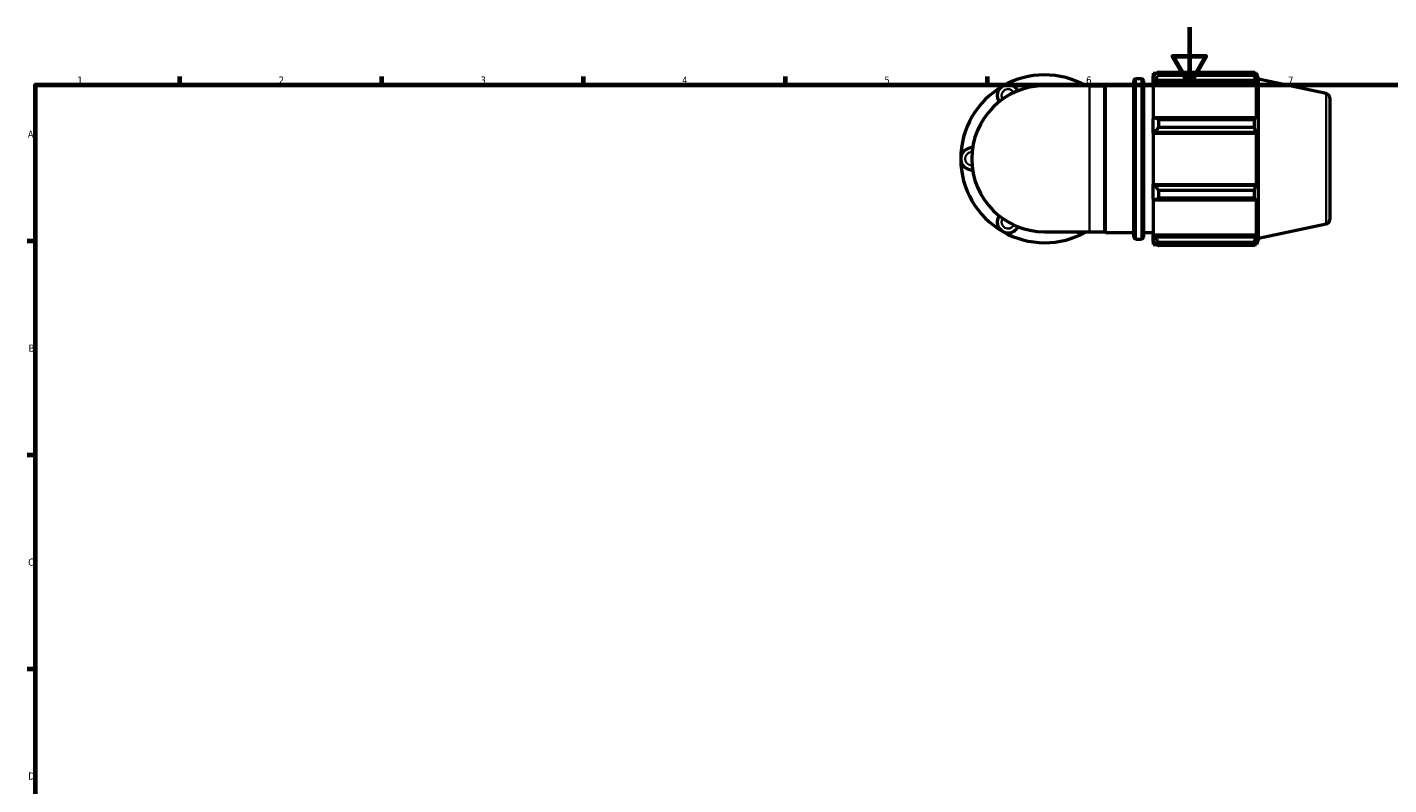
# Model space of a CAD drawing. Header units: millimetres. Extents: x 0 to 931, y 0 to 899.
# Tile 2 of 5: x 17 to 490, y 331 to 594. Entities that reach past the tile are written whole.
import ezdxf

# ---------------------------------------------------------------- set-up
doc = ezdxf.new("R2010")
doc.units = ezdxf.units.MM
for name, color, linetype, lineweight in [('Border (ISO)', 7, 'Continuous', 70), ('Visible (ISO)', 7, 'Continuous', 50), ('Visible Narrow (ISO)', 7, 'Continuous', 35)]:
    doc.layers.add(name, color=color, linetype=linetype, lineweight=lineweight)
doc.styles.add('Note Text (ISO)', font='tahoma.ttf')

# ---------------------------------------------------------------- blocks, each defined once
blk = doc.blocks.new('Borders Default Border')
at = {"layer": 'Border (ISO)'}
for p, q in [((70.08, 574), (70.08, 576.9)), ((140.17, 574), (140.17, 576.9)), ((210.25, 574), (210.25, 576.9)), ((280.33, 574), (280.33, 576.9)), ((350.42, 574), (350.42, 576.9)), ((20, 519.75), (17.1, 519.75)), ((20, 445.5), (17.1, 445.5)), ((20, 371.25), (17.1, 371.25))]:
    blk.add_line(p, q, dxfattribs=at)
at = {"layer": 'Border (ISO)', "flags": 128}
for points in [[(420.5, 594), (420.5, 574), (414.73, 584), (426.27, 584), (420.5, 574)], [(20, 20), (20, 574), (821, 574), (821, 20), (20, 20)]]:
    blk.add_lwpolyline(points, dxfattribs=at)
at = {"layer": 'Border (ISO)', "color": 232, "true_color": 0xca0064, "char_height": 2.5, "attachment_point": 7, "style": 'Note Text (ISO)'}
for s, insert in [('1', (34.48, 574.4)), ('2', (104.37, 574.4)), ('3', (174.43, 574.35)), ('4', (244.42, 574.4)), ('5', (314.64, 574.35)), ('6', (384.66, 574.35)), ('7', (454.77, 574.4)), ('A', (17.29, 555.62)), ('B', (17.59, 481.37)), ('C', (17.43, 407.08)), ('D', (17.43, 332.88))]:
    blk.add_mtext(s, dxfattribs=dict(at, insert=insert))

msp = doc.modelspace()

# ---------------------------------------------------------------- linework, layer by layer
at = {"layer": 'Visible (ISO)'}
for p, q in [((407.885, 578.101), (407.885, 577.028)), ((407.885, 578.101), (409.247, 578.101)), ((408.525, 577.639), (407.885, 577.028)), ((407.885, 575.022), (407.885, 577.028)), ((409.805, 578.45), (409.805, 577.293)), ((409.805, 578.45), (443.105, 578.45)), ((443.105, 577.293), (409.805, 577.293)), ((443.105, 577.293), (443.105, 578.45)), ((443.286, 578.101), (443.833, 578.101)), ((443.833, 576.723), (443.521, 577.639)), ((444.515, 576.001), (443.833, 578.101)), ((443.833, 576.723), (443.833, 578.101)), ((385.846, 573.659), (370.265, 573.659)), ((385.846, 573.659), (391.149, 573.659)), ((391.149, 573.659), (391.385, 573.941)), ((391.149, 523.022), (391.149, 573.659)), ((391.385, 522.741), (391.385, 573.941)), ((391.385, 573.941), (401.285, 573.941)), ((401.285, 521.141), (401.285, 575.541)), ((401.925, 576.181), (403.945, 576.181)), ((404.585, 575.541), (404.585, 521.141)), ((404.585, 573.941), (407.885, 573.941)), ((407.885, 575.022), (408.525, 575.59)), ((407.885, 574.738), (407.885, 575.022)), ((407.885, 574.738), (407.885, 562.23)), ((407.885, 574.738), (443.833, 574.738)), ((408.525, 575.59), (443.521, 575.59)), ((443.521, 575.59), (443.833, 574.738)), ((443.833, 562.082), (443.833, 574.738)), ((444.515, 520.68), (444.515, 576.001)), ((467.997, 571.01), (444.515, 576.001)), ((469.265, 569.445), (469.265, 527.236)), ((408.525, 562.526), (407.885, 562.23)), ((443.521, 562.526), (408.525, 562.526)), ((443.833, 562.082), (443.521, 562.526)), ((407.885, 557.386), (407.885, 562.23)), ((409.805, 561.97), (409.805, 559.176)), ((409.805, 561.97), (443.105, 561.97)), ((443.105, 559.176), (409.805, 559.176)), ((443.105, 559.176), (443.105, 561.97)), ((407.885, 557.386), (408.525, 557.578)), ((407.885, 557.29), (407.885, 557.386)), ((407.885, 557.29), (407.885, 539.392)), ((407.885, 557.29), (443.833, 557.29)), ((408.525, 557.578), (443.521, 557.578)), ((443.521, 557.578), (443.833, 557.29)), ((443.833, 539.392), (443.833, 557.29)), ((407.885, 539.295), (407.885, 539.392)), ((407.885, 539.392), (443.833, 539.392)), ((407.885, 534.451), (407.885, 539.295)), ((408.525, 539.103), (407.885, 539.295)), ((443.521, 539.103), (408.525, 539.103)), ((443.833, 539.392), (443.521, 539.103)), ((407.885, 534.451), (408.525, 534.156)), ((407.885, 534.451), (407.885, 521.943)), ((408.525, 534.156), (443.521, 534.156)), ((409.805, 537.505), (409.805, 534.712)), ((409.805, 537.505), (443.105, 537.505)), ((443.105, 534.712), (409.805, 534.712)), ((443.105, 534.712), (443.105, 537.505)), ((443.521, 534.156), (443.833, 534.599)), ((443.833, 521.943), (443.833, 534.599)), ((467.997, 525.671), (444.515, 520.68)), ((370.265, 523.022), (385.846, 523.022)), ((385.846, 523.022), (391.149, 523.022)), ((391.149, 523.022), (391.385, 522.741)), ((391.385, 522.741), (401.285, 522.741)), ((401.925, 520.501), (403.945, 520.501)), ((404.585, 522.741), (407.885, 522.741)), ((407.885, 521.659), (407.885, 521.943)), ((407.885, 521.943), (443.833, 521.943)), ((407.885, 519.653), (407.885, 521.659)), ((408.525, 521.092), (407.885, 521.659)), ((443.521, 521.092), (408.525, 521.092)), ((443.833, 521.943), (443.521, 521.092)), ((443.521, 519.042), (443.833, 519.958)), ((444.515, 520.68), (443.833, 518.581)), ((443.833, 518.581), (443.833, 519.958)), ((407.885, 519.653), (408.525, 519.042)), ((407.885, 519.653), (407.885, 518.581)), ((407.885, 518.581), (409.247, 518.581)), ((409.805, 519.388), (409.805, 518.231)), ((409.805, 519.388), (443.105, 519.388)), ((443.105, 518.231), (409.805, 518.231)), ((443.105, 518.231), (443.105, 519.388)), ((443.286, 518.581), (443.833, 518.581))]:
    msp.add_line(p, q, dxfattribs=at)
for centre, radius, start, end in [((370.265, 548.341), 29.117, 60.40815, 120), ((370.265, 548.341), 29.117, 120, 180), ((370.265, 548.341), 25.319, 90, 270), ((357.605, 570.267), 3.798, 25.69878, 214.30122), ((382.924, 570.267), 3.798, 63.27356, 116.72644), ((401.925, 575.541), 0.64, 90, 180), ((403.945, 575.541), 0.64, 0, 90), ((467.665, 569.445), 1.6, 0, 78), ((344.946, 548.341), 3.798, 85.69878, 274.30122), ((370.265, 548.341), 29.117, 180, 240), ((357.605, 526.414), 3.798, 145.69878, 334.30122), ((467.665, 527.236), 1.6, 282, 0), ((370.265, 548.341), 29.117, 240, 299.59185), ((382.924, 526.414), 3.798, 243.27356, 296.72644), ((401.925, 521.141), 0.64, 180, 270), ((403.945, 521.141), 0.64, 270, 0)]:
    msp.add_arc(centre, radius, start, end, dxfattribs=at)
for points, weights in [([(409.805, 578.45), (409.139, 578.036), (408.525, 577.639)], [1.01821711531, 1.01286001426, 1.00670862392]), ([(408.525, 575.59), (409.139, 576.424), (409.805, 577.293)], [1.00670862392, 1.01286001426, 1.01821711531]), ([(443.105, 578.45), (443.321, 578.036), (443.521, 577.639)], [1, 1.00155114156, 1.00228582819]), ([(443.521, 575.59), (443.321, 576.424), (443.105, 577.293)], [1.00228582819, 1.00155114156, 1]), ([(409.805, 561.97), (409.139, 562.253), (408.525, 562.526)], [1.01821711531, 1.01286001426, 1.00670862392]), ([(443.105, 561.97), (443.321, 562.253), (443.521, 562.526)], [1, 1.00155114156, 1.00228582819]), ([(408.525, 557.578), (409.139, 558.361), (409.805, 559.176)], [1.00670862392, 1.01286001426, 1.01821711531]), ([(443.521, 557.578), (443.321, 558.361), (443.105, 559.176)], [1.00228582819, 1.00155114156, 1]), ([(409.805, 537.505), (409.139, 538.32), (408.525, 539.103)], [1.01821711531, 1.01286001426, 1.00670862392]), ([(443.105, 537.505), (443.321, 538.32), (443.521, 539.103)], [1, 1.00155114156, 1.00228582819]), ([(408.525, 534.156), (409.139, 534.428), (409.805, 534.712)], [1.00670862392, 1.01286001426, 1.01821711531]), ([(443.521, 534.156), (443.321, 534.428), (443.105, 534.712)], [1.00228582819, 1.00155114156, 1]), ([(409.805, 519.388), (409.139, 520.257), (408.525, 521.092)], [1.01821711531, 1.01286001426, 1.00670862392]), ([(443.105, 519.388), (443.321, 520.257), (443.521, 521.092)], [1, 1.00155114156, 1.00228582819]), ([(408.525, 519.042), (409.139, 518.645), (409.805, 518.231)], [1.00670862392, 1.01286001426, 1.01821711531]), ([(443.521, 519.042), (443.321, 518.645), (443.105, 518.231)], [1.00228582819, 1.00155114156, 1])]:
    msp.add_rational_spline(points, weights, degree=2, dxfattribs=at)
at = {"layer": 'Visible Narrow (ISO)'}
for p, q in [((385.846, 523.334), (385.846, 573.348)), ((401.925, 575.838), (401.925, 520.843)), ((403.945, 520.843), (403.945, 575.838)), ((467.997, 525.95), (467.997, 570.731))]:
    msp.add_line(p, q, dxfattribs=at)
for centre, start, end in [((357.605, 570.267), 36.67874, 203.32126), ((344.946, 548.341), 96.67874, 263.32126), ((357.605, 526.414), 156.67874, 323.32126)]:
    msp.add_arc(centre, 2.279, start, end, dxfattribs=at)

# ---------------------------------------------------------------- block references
msp.add_blockref('Borders Default Border', (0, 0))

doc.saveas('drawing.dxf')
